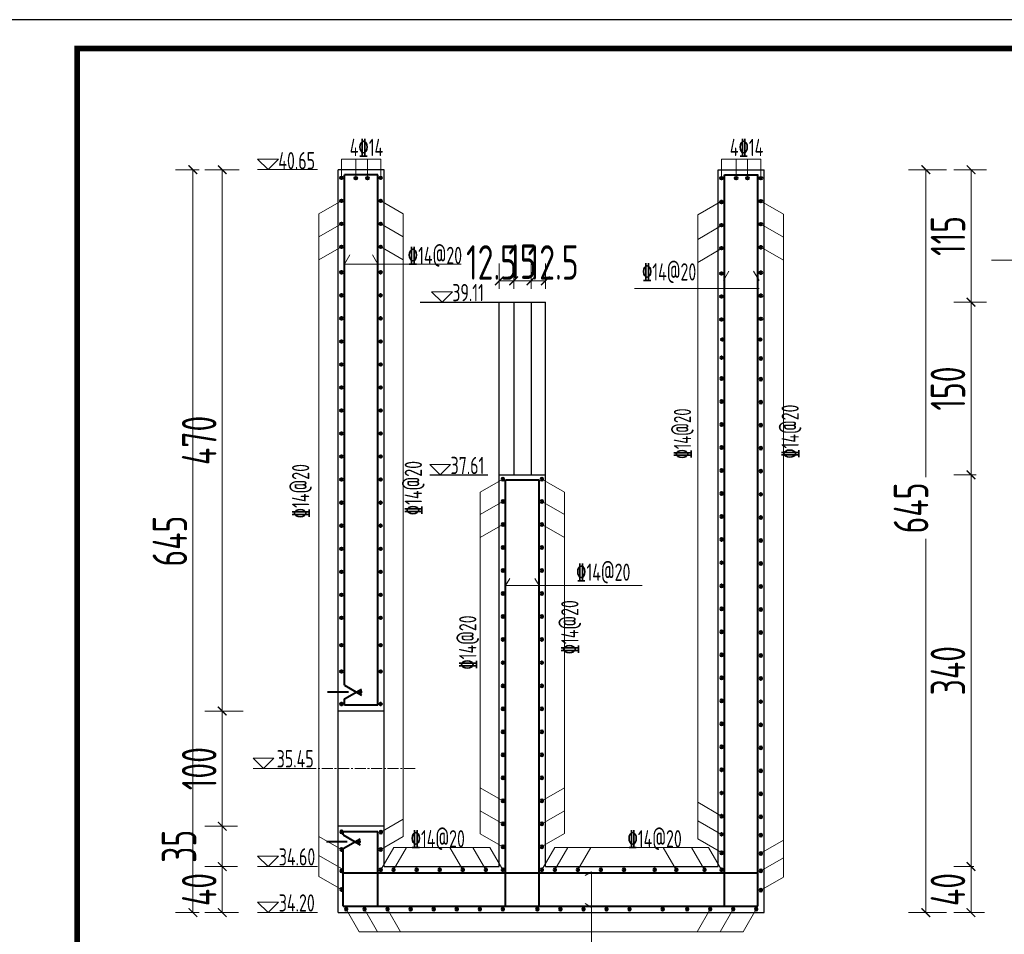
# Model space of a CAD drawing. Header units: millimetres. Extents: x 65530 to 130460, y -103607 to -18875.
# Tile 67 of 73: x 115694 to 116549, y -48860 to -48066. Entities that reach past the tile are written whole.
import ezdxf

# ---------------------------------------------------------------- set-up
doc = ezdxf.new("R2010")
doc.units = ezdxf.units.MM
doc.header["$LTSCALE"] = 0.5
doc.linetypes.add('CENTER2', pattern=[28.575, 19.05, -3.175, 3.175, -3.175])
for name, color, linetype, lineweight in [('标注线', 4, 'Continuous', 13), ('粗线', 1, 'Continuous', 40), ('细实线', 7, 'Continuous', 25), ('细线', 3, 'Continuous', 25), ('虚线', 3, 'Continuous', 20)]:
    doc.layers.add(name, color=color, linetype=linetype, lineweight=lineweight)
doc.styles.add('hz-e', font='tssdeng.shx', dxfattribs={"width": 0.62, "bigfont": 'hztxt.shx'})
doc.styles.add('HzTxt', font='tssdeng.shx', dxfattribs={"width": 0.7, "bigfont": 'hztxt.shx'})
doc.dimstyles.new('1bi50', dxfattribs={"dimtxt": 30, "dimasz": 7.5, "dimexe": 15, "dimexo": 15, "dimgap": 5, "dimtad": 1, "dimdec": 0, "dimtxsty": 'HzTxt', "dimblk": 'ARCHTICK', "dimcen": 2.5, "dimclrd": 256, "dimclre": 256, "dimclrt": 256, "dimadec": 0, "dimazin": 0, "dimtfac": 1, "dimtdec": 0, "dimtmove": 2, "dimatfit": 2, "dimfxl": 0, "dimlwd": -1, "dimlwe": -1, "dimarcsym": 0})

# ---------------------------------------------------------------- blocks, each defined once
blk = doc.blocks.new('_ArchTick')
at = {"color": 0, "linetype": 'ByBlock', "const_width": 0.15}
blk.add_lwpolyline([(-0.5, -0.5), (0.5, 0.5)], dxfattribs=at)
blk = doc.blocks.new('*D221')
at = {"layer": 'Defpoints', "color": 0}
for p in [(115869.63, -48195.98), (115899.36, -48195.98), (115896.88, -48665.98)]:
    blk.add_point(p, dxfattribs=at)
at = {"layer": '标注线'}
for p, q in [((115884.36, -48195.98), (115854.63, -48195.98)), ((115869.63, -48665.98), (115869.63, -48195.98)), ((115881.88, -48665.98), (115854.63, -48665.98))]:
    blk.add_line(p, q, dxfattribs=at)
at = {"layer": '标注线', "xscale": 7.5, "yscale": 7.5, "zscale": 7.5}
for p, rotation in [((115869.63, -48195.98), 90), ((115869.63, -48665.98), 270)]:
    blk.add_blockref('_ArchTick', p, dxfattribs=dict(at, rotation=rotation))
at = {"layer": '标注线', "insert": (115849.63, -48430.98), "char_height": 30, "attachment_point": 5, "rotation": 90, "style": 'HzTxt'}
blk.add_mtext('470', dxfattribs=at)
blk = doc.blocks.new('*D222')
at = {"layer": 'Defpoints', "color": 0}
for p in [(115844.13, -48195.98), (115864.61, -48195.98), (115864.61, -48840.98)]:
    blk.add_point(p, dxfattribs=at)
at = {"layer": '标注线'}
for p, q in [((115849.61, -48195.98), (115829.13, -48195.98)), ((115844.13, -48840.98), (115844.13, -48195.98)), ((115849.61, -48840.98), (115829.13, -48840.98))]:
    blk.add_line(p, q, dxfattribs=at)
at = {"layer": '标注线', "xscale": 7.5, "yscale": 7.5, "zscale": 7.5}
for p, rotation in [((115844.13, -48195.98), 90), ((115844.13, -48840.98), 270)]:
    blk.add_blockref('_ArchTick', p, dxfattribs=dict(at, rotation=rotation))
at = {"layer": '标注线', "insert": (115824.13, -48518.48), "char_height": 30, "attachment_point": 5, "rotation": 90, "style": 'HzTxt'}
blk.add_mtext('645', dxfattribs=at)
blk = doc.blocks.new('gj')
h = blk.add_hatch(color=256)
h.dxf.hatch_style = 1
h.paths.add_polyline_path([(1.1997, 0, 1), (-1.1997, 0, 1)])
blk.add_circle((0, 0), 1.1997)
blk = doc.blocks.new('*D223')
at = {"layer": 'Defpoints', "color": 0}
for p in [(115869.63, -48765.98), (115897.81, -48765.98), (115897.79, -48800.98)]:
    blk.add_point(p, dxfattribs=at)
at = {"layer": '标注线'}
for p, q in [((115882.81, -48765.98), (115854.63, -48765.98)), ((115869.63, -48800.98), (115869.63, -48765.98)), ((115882.79, -48800.98), (115854.63, -48800.98))]:
    blk.add_line(p, q, dxfattribs=at)
at = {"layer": '标注线', "xscale": 7.5, "yscale": 7.5, "zscale": 7.5}
for p, rotation in [((115869.63, -48765.98), 90), ((115869.63, -48800.98), 270)]:
    blk.add_blockref('_ArchTick', p, dxfattribs=dict(at, rotation=rotation))
at = {"layer": '标注线', "insert": (115832.13, -48783.48), "char_height": 30, "attachment_point": 5, "rotation": 90, "style": 'HzTxt'}
blk.add_mtext('35', dxfattribs=at)
blk = doc.blocks.new('*D224')
at = {"layer": 'Defpoints', "color": 0}
for p in [(115869.63, -48665.98), (115902.71, -48665.98), (115890.31, -48765.98)]:
    blk.add_point(p, dxfattribs=at)
at = {"layer": '标注线'}
for p, q in [((115887.71, -48665.98), (115854.63, -48665.98)), ((115869.63, -48765.98), (115869.63, -48665.98)), ((115875.31, -48765.98), (115854.63, -48765.98))]:
    blk.add_line(p, q, dxfattribs=at)
at = {"layer": '标注线', "xscale": 7.5, "yscale": 7.5, "zscale": 7.5}
for p, rotation in [((115869.63, -48665.98), 90), ((115869.63, -48765.98), 270)]:
    blk.add_blockref('_ArchTick', p, dxfattribs=dict(at, rotation=rotation))
at = {"layer": '标注线', "insert": (115849.63, -48715.98), "char_height": 30, "attachment_point": 5, "rotation": 90, "style": 'HzTxt'}
blk.add_mtext('100', dxfattribs=at)
blk = doc.blocks.new('*D229')
at = {"layer": 'Defpoints', "color": 0}
for p in [(116519.64, -48195.98), (116548.05, -48195.98), (116539.13, -48310.97)]:
    blk.add_point(p, dxfattribs=at)
at = {"layer": '标注线'}
for p, q in [((116533.05, -48195.98), (116504.64, -48195.98)), ((116519.64, -48310.97), (116519.64, -48195.98)), ((116524.13, -48310.97), (116504.64, -48310.97))]:
    blk.add_line(p, q, dxfattribs=at)
at = {"layer": '标注线', "xscale": 7.5, "yscale": 7.5, "zscale": 7.5}
for p, rotation in [((116519.64, -48195.98), 90), ((116519.64, -48310.97), 270)]:
    blk.add_blockref('_ArchTick', p, dxfattribs=dict(at, rotation=rotation))
at = {"layer": '标注线', "insert": (116499.64, -48253.48), "char_height": 30, "attachment_point": 5, "rotation": 90, "style": 'HzTxt'}
blk.add_mtext('115', dxfattribs=at)
blk = doc.blocks.new('*D230')
at = {"layer": 'Defpoints', "color": 0}
for p in [(116480.42, -48195.98), (116513.3, -48195.98), (116513.3, -48840.98)]:
    blk.add_point(p, dxfattribs=at)
at = {"layer": '标注线'}
for p, q in [((116498.3, -48195.98), (116465.42, -48195.98)), ((116480.42, -48195.98), (116480.42, -48462.86)), ((116480.42, -48840.98), (116480.42, -48516.47)), ((116498.3, -48840.98), (116465.42, -48840.98))]:
    blk.add_line(p, q, dxfattribs=at)
at = {"layer": '标注线', "xscale": 7.5, "yscale": 7.5, "zscale": 7.5}
for p, rotation in [((116480.42, -48195.98), 90), ((116480.42, -48840.98), 270)]:
    blk.add_blockref('_ArchTick', p, dxfattribs=dict(at, rotation=rotation))
at = {"layer": '标注线', "insert": (116467.59, -48489.67), "char_height": 30, "attachment_point": 5, "rotation": 90, "style": 'HzTxt'}
blk.add_mtext('645', dxfattribs=at)
blk = doc.blocks.new('*D231')
at = {"layer": 'Defpoints', "color": 0}
for p in [(116519.64, -48800.97), (116537.14, -48800.97), (116546.48, -48840.98)]:
    blk.add_point(p, dxfattribs=at)
at = {"layer": '标注线'}
for p, q in [((116522.14, -48800.97), (116504.64, -48800.97)), ((116519.64, -48840.98), (116519.64, -48800.97)), ((116531.48, -48840.98), (116504.64, -48840.98))]:
    blk.add_line(p, q, dxfattribs=at)
at = {"layer": '标注线', "xscale": 7.5, "yscale": 7.5, "zscale": 7.5}
for p, rotation in [((116519.64, -48800.97), 90), ((116519.64, -48840.98), 270)]:
    blk.add_blockref('_ArchTick', p, dxfattribs=dict(at, rotation=rotation))
at = {"layer": '标注线', "insert": (116499.64, -48820.97), "char_height": 30, "attachment_point": 5, "rotation": 90, "style": 'HzTxt'}
blk.add_mtext('40', dxfattribs=at)
blk = doc.blocks.new('*D232')
at = {"layer": 'Defpoints', "color": 0}
for p in [(116519.64, -48460.97), (116537.55, -48460.97), (116529.64, -48800.97)]:
    blk.add_point(p, dxfattribs=at)
at = {"layer": '标注线'}
for p, q in [((116522.55, -48460.97), (116504.64, -48460.97)), ((116519.64, -48800.97), (116519.64, -48460.97)), ((116514.64, -48800.97), (116504.64, -48800.97))]:
    blk.add_line(p, q, dxfattribs=at)
at = {"layer": '标注线', "xscale": 7.5, "yscale": 7.5, "zscale": 7.5}
for p, rotation in [((116519.64, -48460.97), 90), ((116519.64, -48800.97), 270)]:
    blk.add_blockref('_ArchTick', p, dxfattribs=dict(at, rotation=rotation))
at = {"layer": '标注线', "insert": (116499.64, -48630.97), "char_height": 30, "attachment_point": 5, "rotation": 90, "style": 'HzTxt'}
blk.add_mtext('340', dxfattribs=at)
blk = doc.blocks.new('*D239')
at = {"layer": 'Defpoints', "color": 0}
for p in [(115870.95, -48800.98), (115869.63, -48840.98), (115898.69, -48840.98)]:
    blk.add_point(p, dxfattribs=at)
at = {"layer": '标注线'}
for p, q in [((115855.95, -48800.98), (115854.63, -48800.98)), ((115869.63, -48800.98), (115869.63, -48840.98)), ((115883.69, -48840.98), (115854.63, -48840.98))]:
    blk.add_line(p, q, dxfattribs=at)
at = {"layer": '标注线', "xscale": 7.5, "yscale": 7.5, "zscale": 7.5}
for p, rotation in [((115869.63, -48800.98), 90), ((115869.63, -48840.98), 270)]:
    blk.add_blockref('_ArchTick', p, dxfattribs=dict(at, rotation=rotation))
at = {"layer": '标注线', "insert": (115849.63, -48820.98), "char_height": 30, "attachment_point": 5, "rotation": 90, "style": 'HzTxt'}
blk.add_mtext('40', dxfattribs=at)
blk = doc.blocks.new('*D240')
at = {"layer": 'Defpoints', "color": 0}
for p in [(116137.66, -48292.44), (116137.66, -48314.33), (116150.16, -48314.33)]:
    blk.add_point(p, dxfattribs=at)
at = {"layer": '标注线'}
for p, q in [((116137.66, -48299.33), (116137.66, -48277.44)), ((116150.16, -48299.33), (116150.16, -48277.44)), ((116150.16, -48292.44), (116137.66, -48292.44))]:
    blk.add_line(p, q, dxfattribs=at)
at = {"layer": '标注线', "xscale": 7.5, "yscale": 7.5, "zscale": 7.5, "rotation": 180}
blk.add_blockref('_ArchTick', (116137.66, -48292.44), dxfattribs=at)
at = {"layer": '标注线', "xscale": 7.5, "yscale": 7.5, "zscale": 7.5}
blk.add_blockref('_ArchTick', (116150.16, -48292.44), dxfattribs=at)
at = {"layer": '标注线', "insert": (116156.89, -48276.5), "char_height": 30, "attachment_point": 5, "style": 'HzTxt'}
blk.add_mtext('12.5', dxfattribs=at)
blk = doc.blocks.new('*D241')
at = {"layer": 'Defpoints', "color": 0}
for p in [(116122.66, -48292.44), (116122.66, -48314.33), (116137.66, -48314.33)]:
    blk.add_point(p, dxfattribs=at)
at = {"layer": '标注线'}
for p, q in [((116122.66, -48299.33), (116122.66, -48277.44)), ((116137.66, -48299.33), (116137.66, -48277.44)), ((116137.66, -48292.44), (116122.66, -48292.44))]:
    blk.add_line(p, q, dxfattribs=at)
at = {"layer": '标注线', "xscale": 7.5, "yscale": 7.5, "zscale": 7.5, "rotation": 180}
blk.add_blockref('_ArchTick', (116122.66, -48292.44), dxfattribs=at)
at = {"layer": '标注线', "xscale": 7.5, "yscale": 7.5, "zscale": 7.5}
blk.add_blockref('_ArchTick', (116137.66, -48292.44), dxfattribs=at)
at = {"layer": '标注线', "insert": (116130.25, -48275.77), "char_height": 30, "attachment_point": 5, "style": 'HzTxt'}
blk.add_mtext('15', dxfattribs=at)
blk = doc.blocks.new('*D242')
at = {"layer": 'Defpoints', "color": 0}
for p in [(116110.16, -48292.44), (116110.16, -48314.33), (116122.66, -48314.33)]:
    blk.add_point(p, dxfattribs=at)
at = {"layer": '标注线'}
for p, q in [((116110.16, -48299.33), (116110.16, -48277.44)), ((116122.66, -48299.33), (116122.66, -48277.44)), ((116122.66, -48292.44), (116110.16, -48292.44))]:
    blk.add_line(p, q, dxfattribs=at)
at = {"layer": '标注线', "xscale": 7.5, "yscale": 7.5, "zscale": 7.5, "rotation": 180}
blk.add_blockref('_ArchTick', (116110.16, -48292.44), dxfattribs=at)
at = {"layer": '标注线', "xscale": 7.5, "yscale": 7.5, "zscale": 7.5}
blk.add_blockref('_ArchTick', (116122.66, -48292.44), dxfattribs=at)
at = {"layer": '标注线', "insert": (116103.43, -48276.5), "char_height": 30, "attachment_point": 5, "style": 'HzTxt'}
blk.add_mtext('12.5', dxfattribs=at)
blk = doc.blocks.new('*D246')
at = {"layer": 'Defpoints', "color": 0}
for p in [(116519.64, -48310.97), (116548.05, -48310.97), (116539.13, -48460.97)]:
    blk.add_point(p, dxfattribs=at)
at = {"layer": '标注线'}
for p, q in [((116533.05, -48310.97), (116504.64, -48310.97)), ((116519.64, -48460.97), (116519.64, -48310.97)), ((116524.13, -48460.97), (116504.64, -48460.97))]:
    blk.add_line(p, q, dxfattribs=at)
at = {"layer": '标注线', "xscale": 7.5, "yscale": 7.5, "zscale": 7.5}
for p, rotation in [((116519.64, -48310.97), 90), ((116519.64, -48460.97), 270)]:
    blk.add_blockref('_ArchTick', p, dxfattribs=dict(at, rotation=rotation))
at = {"layer": '标注线', "insert": (116499.64, -48385.97), "char_height": 30, "attachment_point": 5, "rotation": 90, "style": 'HzTxt'}
blk.add_mtext('150', dxfattribs=at)

msp = doc.modelspace()

# ---------------------------------------------------------------- linework, layer by layer
at = {"color": 4}
for p, q in [((116110.16, -48310.98), (116150.16, -48310.98)), ((116110.16, -48460.98), (116110.16, -48310.98)), ((116122.66, -48310.98), (116122.66, -48460.98)), ((116137.66, -48310.98), (116137.66, -48460.98)), ((116150.16, -48460.98), (116150.16, -48310.98))]:
    msp.add_line(p, q, dxfattribs=at)
msp.add_lwpolyline([(115618.76, -49550.72), (117718.76, -49550.72), (117718.76, -48065.72), (115618.76, -48065.72)], close=True)
at = {"const_width": 5}
msp.add_lwpolyline([(115743.76, -48090.72), (117693.76, -48090.72), (117693.76, -49525.72), (115743.76, -49525.72), (115743.76, -48090.72)], dxfattribs=at)
at = {"layer": '标注线'}
for p, q in [((116007.17, -48186.89), (115973.17, -48186.89)), ((115973.17, -48203.35), (115973.17, -48186.89)), ((115985.71, -48203.35), (115985.71, -48186.89)), ((115995.71, -48203.35), (115995.71, -48186.89)), ((116007.17, -48203.35), (116007.17, -48186.89)), ((116337.16, -48186.91), (116303.16, -48186.91)), ((116303.16, -48203.36), (116303.16, -48186.91)), ((116315.7, -48203.36), (116315.7, -48186.91)), ((116325.71, -48203.36), (116325.71, -48186.91)), ((116337.16, -48203.36), (116337.16, -48186.91)), ((115952.2, -48195.66), (115900.36, -48195.66)), ((115953.55, -48234.34), (115973.14, -48223.03)), ((116007.16, -48223.03), (116026.75, -48234.34)), ((116282.57, -48235.25), (116303.16, -48223.36)), ((116337.16, -48223.36), (116356.75, -48234.67)), ((115953.55, -48234.34), (115953.55, -48809.75)), ((116026.75, -48234.34), (116026.75, -48774.96)), ((116282.57, -48235.25), (116282.57, -48776.94)), ((116356.75, -48234.67), (116356.75, -48810.11)), ((115953.55, -48254.34), (115973.14, -48243.03)), ((116007.16, -48243.03), (116026.75, -48254.34)), ((116337.16, -48243.36), (116356.75, -48254.67)), ((116282.57, -48256.45), (116303.16, -48244.56)), ((115953.55, -48274.34), (115973.14, -48263.03)), ((116007.16, -48263.03), (116026.75, -48274.34)), ((116282.57, -48276.4), (116303.16, -48264.51)), ((116337.16, -48263.32), (116356.75, -48274.63)), ((115975.65, -48277.91), (115980.36, -48269.76)), ((115975.65, -48277.91), (116077.12, -48277.91)), ((116004.66, -48277.91), (115999.95, -48269.76)), ((116537.39, -48274.63), (116653.35, -48274.63)), ((116304.66, -48292.22), (116309.36, -48284.07)), ((116335.66, -48292.22), (116330.95, -48284.07)), ((116335.66, -48299.04), (116227.64, -48299.04)), ((116093.57, -48476.05), (116113.16, -48464.73)), ((116147.16, -48464.73), (116166.75, -48476.05)), ((116093.57, -48772.66), (116093.57, -48476.05)), ((116166.75, -48772.29), (116166.75, -48476.05)), ((116093.57, -48495.29), (116113.16, -48483.98)), ((116147.16, -48483.98), (116166.75, -48495.29)), ((116093.57, -48515.29), (116113.16, -48503.98)), ((116147.16, -48503.98), (116166.75, -48515.29)), ((116115.66, -48556.96), (116119.22, -48550.8)), ((116144.66, -48556.96), (116141.1, -48550.8)), ((116115.66, -48556.96), (116234.23, -48556.96)), ((115948.41, -48715.98), (115896.57, -48715.98)), ((116093.57, -48732.66), (116113.16, -48743.98)), ((116147.16, -48743.98), (116166.75, -48732.66)), ((116282.57, -48745.24), (116303.16, -48757.13)), ((116093.57, -48752.66), (116113.16, -48763.98)), ((116147.16, -48763.98), (116166.75, -48752.66)), ((116007.19, -48771.15), (116026.78, -48759.84)), ((116282.57, -48761.2), (116303.16, -48773.09)), ((116093.57, -48772.66), (116113.16, -48783.98)), ((116147.16, -48783.6), (116166.75, -48772.29)), ((115953.55, -48774.9), (115973.14, -48786.21)), ((116007.16, -48786.27), (116026.75, -48774.96)), ((116282.57, -48776.94), (116303.16, -48788.83)), ((116337.16, -48789.36), (116356.75, -48778.05)), ((116018.47, -48784.38), (116007.16, -48803.98)), ((116029.67, -48784.38), (116018.36, -48803.98)), ((116018.47, -48784.38), (116101.85, -48784.38)), ((116067.05, -48784.38), (116078.36, -48803.98)), ((116087.05, -48784.38), (116098.36, -48803.98)), ((116101.85, -48784.38), (116113.16, -48803.98)), ((116158.47, -48784.38), (116147.16, -48803.98)), ((116169.67, -48784.38), (116158.36, -48803.98)), ((116158.47, -48784.38), (116291.85, -48784.38)), ((116189.67, -48784.38), (116178.36, -48803.98)), ((116252.49, -48784.38), (116263.8, -48803.98)), ((116277.05, -48784.38), (116288.36, -48803.98)), ((116291.85, -48784.38), (116303.16, -48803.98)), ((115953.55, -48791.31), (115973.14, -48802.63)), ((116337.16, -48804.65), (116356.75, -48793.34)), ((115952.2, -48800.98), (115900.36, -48800.98)), ((116190.3, -48805.48), (116184.55, -48808.79)), ((116190.3, -48805.48), (116190.3, -48877.66)), ((115953.55, -48809.75), (115973.14, -48821.06)), ((116337.16, -48821.42), (116356.75, -48810.11)), ((116190.3, -48836.48), (116184.55, -48833.16)), ((115952.2, -48840.98), (115900.36, -48840.98)), ((115977.14, -48837.98), (115988.45, -48857.57)), ((115993.16, -48837.98), (116004.47, -48857.57)), ((116013.16, -48837.98), (116024.47, -48857.57)), ((116293.16, -48837.98), (116281.85, -48857.57)), ((116313.16, -48837.98), (116301.85, -48857.57)), ((116333.16, -48837.98), (116321.85, -48857.57)), ((115988.45, -48857.57), (116321.85, -48857.57))]:
    msp.add_line(p, q, dxfattribs=at)
for points in [[(115909.34, -48195.66), (115918.32, -48186.68), (115900.36, -48186.68)], [(116060.4, -48310.98), (116069.37, -48302), (116051.42, -48302)], [(116058.89, -48460.78), (116067.87, -48451.81), (116049.92, -48451.81)], [(115905.55, -48715.98), (115914.53, -48707), (115896.57, -48707)], [(115909.34, -48800.98), (115918.32, -48792), (115900.36, -48792)], [(115909.34, -48840.98), (115918.32, -48832), (115900.36, -48832)]]:
    msp.add_lwpolyline(points, close=True, dxfattribs=at)
at = {"layer": '粗线'}
for p, q in [((115975.65, -48643.56), (115975.66, -48200.47)), ((116004.66, -48200.48), (115975.66, -48200.47)), ((116004.66, -48660.98), (116004.66, -48200.48)), ((116305.66, -48835.48), (116305.66, -48200.48)), ((116305.66, -48200.48), (116335, -48200.48)), ((116334.66, -48835.48), (116334.66, -48200.48)), ((116115.66, -48835.48), (116115.66, -48465.48)), ((116144.66, -48465.48), (116115.66, -48465.48)), ((116144.66, -48835.48), (116144.66, -48465.48)), ((115975.65, -48643.56), (115990.5, -48652.14)), ((115979.24, -48649.52), (115961.05, -48649.52)), ((115975.65, -48655.48), (115990.51, -48646.9)), ((115975.64, -48660.98), (115975.65, -48655.48)), ((116004.66, -48660.98), (115975.64, -48660.98)), ((116004.66, -48770.98), (115974.6, -48770.98)), ((115974.6, -48773.53), (115974.6, -48770.98)), ((115974.6, -48773.53), (115989.46, -48782.11)), ((116004.66, -48835.48), (116004.66, -48770.98)), ((115978.2, -48779.49), (115960.01, -48779.49)), ((115974.6, -48785.45), (115989.46, -48776.87)), ((115974.64, -48835.48), (115974.61, -48785.45)), ((115974.64, -48806.48), (116334.66, -48806.48)), ((115974.64, -48835.48), (116334.66, -48835.48)), ((115974.64, -48840.98), (115974.64, -48840.98))]:
    msp.add_line(p, q, dxfattribs=at)
at = {"layer": '细实线'}
for p, q in [((116041.4, -48310.98), (116110.16, -48310.98)), ((116049.92, -48460.78), (116100.14, -48460.78))]:
    msp.add_line(p, q, dxfattribs=at)
at = {"layer": '细线'}
for p, q in [((115970.14, -48840.98), (115970.17, -48195.98)), ((116010.16, -48195.98), (115970.16, -48195.97)), ((116010.16, -48800.98), (116010.16, -48195.98)), ((116300.16, -48800.98), (116300.16, -48195.98)), ((116300.16, -48195.98), (116340.16, -48195.98)), ((116340.16, -48840.98), (116340.16, -48195.98)), ((116110.16, -48800.98), (116110.16, -48460.98)), ((116110.16, -48460.98), (116150.16, -48460.98)), ((116150.16, -48800.98), (116150.16, -48460.98)), ((116010.16, -48665.98), (115970.14, -48665.98)), ((116010.16, -48765.98), (115970.14, -48765.98)), ((116010.16, -48800.98), (116110.16, -48800.98)), ((116150.16, -48800.98), (116300.16, -48800.98)), ((115970.14, -48840.98), (116340.16, -48840.98))]:
    msp.add_line(p, q, dxfattribs=at)
at = {"layer": '虚线', "linetype": 'CENTER2'}
msp.add_line((116037.02, -48715.98), (115948.41, -48715.98), dxfattribs=at)

# ---------------------------------------------------------------- block references
at = {"layer": '粗线'}
for p, rotation in [((115973.14, -48203.03), 180), ((115985.71, -48203.35), 180), ((115995.71, -48203.35), 180), ((116007.16, -48203.03), 180), ((116303.16, -48203.36), 180), ((116315.7, -48203.36), 180), ((116325.71, -48203.36), 180), ((116337.16, -48203.36), 180), ((115973.14, -48223.03), 180), ((116007.16, -48223.03), 180), ((116303.16, -48224.04), 180), ((116337.16, -48223.36), 180), ((115973.14, -48243.03), 180), ((116007.16, -48243.03), 180), ((116303.16, -48244.04), 180), ((116337.16, -48243.36), 180), ((115973.14, -48262.91), 180), ((116007.16, -48262.91), 180), ((116303.16, -48264.04), 180), ((116337.16, -48263.36), 180), ((115973.14, -48285.05), 180), ((116007.16, -48285.05), 180), ((116303.16, -48286.04), 180), ((116337.16, -48285.36), 180), ((115973.14, -48305.05), 180), ((116007.16, -48305.05), 180), ((116303.16, -48306.04), 180), ((116337.16, -48305.36), 180), ((115973.14, -48325.05), 180), ((116007.16, -48325.05), 180), ((116303.16, -48326.04), 180), ((116337.16, -48325.36), 180), ((115973.14, -48345.05), 180), ((116007.16, -48345.05), 180), ((116303.91, -48343.34), 180), ((116336.75, -48343.34), 180), ((115973.14, -48365.05), 180), ((116007.16, -48365.05), 180), ((115973.14, -48385.05), 180), ((116007.16, -48385.05), 180), ((115973.14, -48405.05), 180), ((116007.16, -48405.05), 180), ((115973.14, -48425.05), 180), ((116007.16, -48425.05), 180), ((115973.14, -48445.05), 180), ((116007.16, -48445.05), 180), ((115973.14, -48465.05), 180), ((116007.16, -48465.05), 180), ((115973.14, -48485.05), 180), ((116007.16, -48485.05), 180), ((115973.14, -48505.05), 180), ((116007.16, -48505.05), 180), ((115973.14, -48525.05), 180), ((116007.16, -48525.05), 180), ((115973.14, -48545.05), 180), ((116007.16, -48545.05), 180), ((115973.14, -48565.05), 180), ((116007.16, -48565.05), 180), ((115973.14, -48585.05), 180), ((116007.16, -48585.05), 180), ((115973.14, -48608.74), 180), ((116007.16, -48608.74), 180), ((115973.14, -48631.64), 180), ((116007.16, -48631.64), 180), ((115989.07, -48649.39), 179.9951083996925), ((115989.07, -48649.51), 179.9951083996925), ((115973.14, -48659.88), 180), ((116007.16, -48659.88), 180), ((115988.02, -48779.37), 179.9951083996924), ((115988.02, -48779.48), 179.9951083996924)]:
    msp.add_blockref('gj', p, dxfattribs=dict(at, rotation=rotation))
at = {"layer": '粗线', "xscale": -1}
for p in [(116303.16, -48359.16), (116337.16, -48359.84), (116303.16, -48377.16), (116337.16, -48377.84), (116303.16, -48397.16), (116337.16, -48397.84), (116303.16, -48417.16), (116337.16, -48417.84), (116303.16, -48437.16), (116337.16, -48437.84), (116303.16, -48457.16), (116337.16, -48457.84), (116113.16, -48464.73), (116147.16, -48464.73), (116113.16, -48483.98), (116147.16, -48483.98), (116303.16, -48477.16), (116337.16, -48477.84), (116303.16, -48497.16), (116337.16, -48497.84), (116113.16, -48503.98), (116147.16, -48503.98), (116303.16, -48517.16), (116337.16, -48517.84), (116113.16, -48523.98), (116147.16, -48523.98), (116113.16, -48543.98), (116147.16, -48543.98), (116303.16, -48537.16), (116337.16, -48537.84), (116303.16, -48557.16), (116337.16, -48557.84), (116113.16, -48563.98), (116147.16, -48563.98), (116303.16, -48577.16), (116337.16, -48577.84), (116113.16, -48583.98), (116147.16, -48583.98), (116113.16, -48603.98), (116147.16, -48603.98), (116303.16, -48597.16), (116337.16, -48597.84), (116303.16, -48617.16), (116337.16, -48617.84), (116113.16, -48623.98), (116147.16, -48623.98), (116303.16, -48637.16), (116337.16, -48637.84), (116113.16, -48643.98), (116147.16, -48643.98), (116113.16, -48663.98), (116147.16, -48663.98), (116303.16, -48657.16), (116337.16, -48657.84), (116303.16, -48677.16), (116337.16, -48677.84), (116113.16, -48683.98), (116147.16, -48683.98), (116303.16, -48697.16), (116337.16, -48697.84), (116113.16, -48703.98), (116147.16, -48703.98), (116303.16, -48717.16), (116337.16, -48717.84), (116113.16, -48723.98), (116147.16, -48723.98), (116303.16, -48737.16), (116337.16, -48737.84), (116113.16, -48743.98), (116147.16, -48743.98), (116303.16, -48757.16), (116337.16, -48757.84), (116113.16, -48763.98), (116147.16, -48763.98), (115973.14, -48770.78), (116007.19, -48771.15), (116303.16, -48773.04), (116337.16, -48773.72), (115973.14, -48786.33), (116007.16, -48786.27), (116113.16, -48783.98), (116147.16, -48783.98), (116303.16, -48789.08), (116337.16, -48789.76), (115973.14, -48804.76), (116007.16, -48803.98), (116018.36, -48803.98), (116038.36, -48803.98), (116058.36, -48803.98), (116078.36, -48803.98), (116098.36, -48803.98), (116113.16, -48803.98), (116147.16, -48803.98), (116158.36, -48803.98), (116178.36, -48803.98), (116198.36, -48803.98), (116218.36, -48803.98), (116245, -48803.98), (116263.8, -48803.98), (116288.36, -48803.98), (116303.16, -48803.98), (116337.16, -48804.65), (115973.14, -48821.06), (116337.16, -48821.42), (115977.14, -48837.98), (115993.16, -48837.98), (116013.16, -48837.98), (116033.16, -48837.98), (116053.16, -48837.98), (116073.16, -48837.98), (116093.16, -48837.98), (116113.16, -48837.98), (116143.16, -48837.98), (116163.16, -48837.98), (116183.16, -48837.98), (116203.16, -48837.98), (116223.16, -48837.98), (116251.96, -48837.98), (116273.16, -48837.98), (116293.16, -48837.98), (116313.16, -48837.98), (116333.16, -48837.98)]:
    msp.add_blockref('gj', p, dxfattribs=at)

# ---------------------------------------------------------------- texts
at = {"layer": '标注线', "style": 'HzTxt', "width": 0.7}
for s, p in [('4%%13214', (115980.28, -48184.14)), ('4%%13214', (116310.27, -48184.16)), ('40.65', (115918.28, -48195.66)), ('%%13214@20', (116030.68, -48277.91)), ('%%13214@20', (116233.99, -48292.22)), ('39.11', (116069.33, -48310.17)), ('37.61', (116067.83, -48460.28)), ('%%13214@20', (116176.82, -48552.94)), ('35.45', (115916.9, -48714.96)), ('%%13214@20', (116033.14, -48784.38)), ('%%13214@20', (116221.42, -48784.38)), ('34.60', (115918.71, -48800.11)), ('34.20', (115918.71, -48840.11))]:
    msp.add_text(s, height=15.001, dxfattribs=at).set_placement(p)
at = {"layer": '标注线'}
for style, width, p in [('HzTxt', 0.7, (116370.15, -48447)), ('hz-e', 0.65, (116276.64, -48447)), ('HzTxt', 0.7, (115945.18, -48498.63)), ('HzTxt', 0.7, (116043.02, -48495.99)), ('HzTxt', 0.7, (116178.87, -48616.83)), ('HzTxt', 0.7, (116090.25, -48630.07))]:
    msp.add_text('%%13214@20', height=15.001, rotation=90, dxfattribs=dict(at, style=style, width=width)).set_placement(p)

# ---------------------------------------------------------------- dimensions: what is measured, and where the dimension line sits
for base, p1, p2, picture, middle in [((115844.13, -48195.98), (115864.61, -48840.98), (115864.61, -48195.98), '*D222', (115824.13, -48518.48)), ((115869.63, -48195.98), (115896.88, -48665.98), (115899.36, -48195.98), '*D221', (115849.63, -48430.98)), ((116519.64, -48195.98), (116539.13, -48310.97), (116548.05, -48195.98), '*D229', (116499.64, -48253.48)), ((116519.64, -48310.97), (116539.13, -48460.97), (116548.05, -48310.97), '*D246', (116499.64, -48385.97)), ((116519.64, -48460.97), (116529.64, -48800.97), (116537.55, -48460.97), '*D232', (116499.64, -48630.97)), ((115869.63, -48665.98), (115890.31, -48765.98), (115902.71, -48665.98), '*D224', (115849.63, -48715.98)), ((115869.63, -48765.98), (115897.79, -48800.98), (115897.81, -48765.98), '*D223', (115832.13, -48783.48)), ((115869.63, -48840.98), (115870.95, -48800.98), (115898.69, -48840.98), '*D239', (115849.63, -48820.98)), ((116519.64, -48800.97), (116546.48, -48840.98), (116537.14, -48800.97), '*D231', (116499.64, -48820.97))]:
    dim = msp.add_linear_dim(base=base, p1=p1, p2=p2, angle=90, dimstyle='1bi50', dxfattribs=at)
    dim.commit()
    dim.dimension.update_dxf_attribs({"geometry": picture, "text_midpoint": middle})
for base, p1, p2, angle, picture, middle in [((116480.42, -48195.98), (116513.3, -48840.98), (116513.3, -48195.98), 90, '*D230', (116467.59, -48489.67)), ((116122.66, -48292.44), (116137.66, -48314.33), (116122.66, -48314.33), 180, '*D241', (116130.25, -48275.77))]:
    dim = msp.add_linear_dim(base=base, p1=p1, p2=p2, angle=angle, dimstyle='1bi50', dxfattribs=at)
    dim.commit()
    dim.dimension.update_dxf_attribs({"geometry": picture, "text_midpoint": middle, "dimtype": 160})
for base, p1, p2, picture, middle in [((116110.16, -48292.44), (116122.66, -48314.33), (116110.16, -48314.33), '*D242', (116103.43, -48276.5)), ((116137.66, -48292.44), (116150.16, -48314.33), (116137.66, -48314.33), '*D240', (116156.89, -48276.5))]:
    dim = msp.add_linear_dim(base=base, p1=p1, p2=p2, angle=180, dimstyle='1bi50', override={"dimdec": 1, "dimdsep": 46, "dimfxl": 20, "dimfxlon": 1}, dxfattribs=at)
    dim.commit()
    dim.dimension.update_dxf_attribs({"geometry": picture, "text_midpoint": middle, "dimtype": 160})

doc.saveas('drawing.dxf')
